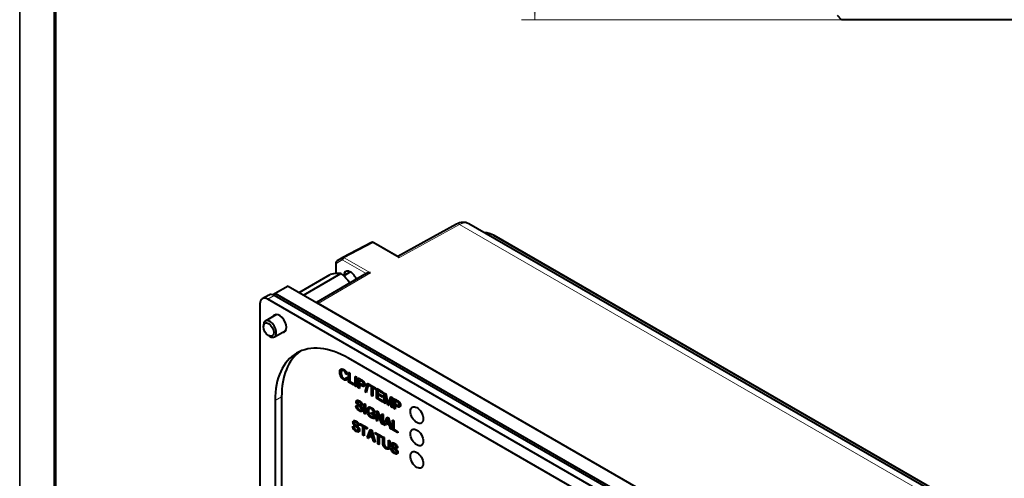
# Model space of a CAD drawing. Header units: millimetres. Extents: x 0 to 420, y -2 to 296.
# Tile 14 of 32: x 1 to 130, y 102 to 162. Entities that reach past the tile are written whole.
import ezdxf
from ezdxf.enums import TextEntityAlignment as Align

# ---------------------------------------------------------------- set-up
doc = ezdxf.new("R2010")
doc.units = ezdxf.units.MM
for name, color, linetype in [('Default', 7, 'Continuous'), ('GU000075.00.00', 7, 'Continuous'), ('ME001036.00.04', 7, 'Continuous'), ('ME001037.00.00', 7, 'Continuous'), ('ME001049.00.01', 7, 'Continuous'), ('Predefinito', 7, 'Continuous'), ('VI000092', 7, 'Continuous'), ('VI000104', 7, 'Continuous')]:
    doc.layers.add(name, color=color, linetype=linetype)
doc.styles.add('SEACAD_Solid_Edge_ISO', font='txt')
doc.styles.add('SEACAD_Solid_Edge_ISOI', font='seisoi.ttf')
doc.dimstyles.new('ISO', dxfattribs={"dimtxt": 3.5, "dimasz": 3.5, "dimexe": 1.75, "dimexo": 0, "dimgap": 0.875, "dimtad": 1, "dimtxsty": 'SEACAD_Solid_Edge_ISO', "dimblk1": '_SE_FILLED', "dimblk2": '_SE_FILLED', "dimsah": 1, "dimcen": 1.75, "dimadec": 1, "dimazin": 0, "dimtfac": 0.5, "dimtdec": 3, "dimtmove": 0, "dimatfit": 3, "dimfxl": 1, "dimarcsym": 0})

# ---------------------------------------------------------------- blocks, each defined once
blk = doc.blocks.new('SE')
at = {"layer": 'ME001036.00.04', "color": 7, "linetype": 'Continuous', "lineweight": 40}
for p, q in [((108.48, 162.15), (107.94, 162.68)), ((231.48, 162.15), (108.48, 162.15))]:
    blk.add_line(p, q, dxfattribs=at)
blk = doc.blocks.new('DMBLK14')
at = {"layer": 'Default', "linetype": 'Continuous', "lineweight": 18}
for points in [[(67.69, 236.65), (68.86, 236.65), (68.27, 240.15)], [(67.69, 165.65), (68.27, 162.15), (68.86, 165.65)]]:
    blk.add_hatch(color=7, dxfattribs=at).paths.add_polyline_path(points)
at = {"layer": 'Default', "color": 7, "linetype": 'Continuous', "lineweight": 18}
for p, q in [((231.48, 240.15), (66.52, 240.15)), ((68.27, 240.15), (68.27, 162.15)), ((231.48, 162.15), (66.52, 162.15))]:
    blk.add_line(p, q, dxfattribs=at)
at = {"layer": 'Default', "color": 7, "linetype": 'Continuous', "lineweight": 18, "style": 'SEACAD_Solid_Edge_ISOI'}
blk.add_text('78', height=3.5, rotation=90, dxfattribs=at).set_placement((63.9, 198.92), align=Align.TOP_LEFT)
blk = doc.blocks.new('_SE_FILLED')
at = {"color": 0}
blk.add_line((0, 0), (-1, 0), dxfattribs=at)
blk.add_solid([(0, 0), (-1, -0.1665), (-1, 0.1665), (0, 0)], dxfattribs=at)
blk = doc.blocks.new('SE2')
at = {"layer": 'GU000075.00.00', "color": 7, "linetype": 'Continuous', "lineweight": 40}
for p, q in [((33.39, 126.02), (32.54, 125.53)), ((103.06, 85.16), (33.26, 125.46)), ((103.91, 85.65), (34.11, 125.95)), ((32.24, 124.87), (32.24, 76.93)), ((92.49, 89.64), (43.84, 117.73)), ((35.06, 112.66), (35.06, 87.84)), ((34.22, 112.17), (34.22, 87.35))]:
    blk.add_line(p, q, dxfattribs=at)
at = {"layer": 'GU000075.00.00', "color": 7, "linetype": 'Continuous', "lineweight": 13}
for p, q in [((33.26, 125.46), (34.11, 125.95)), ((34.22, 112.17), (35.06, 112.66))]:
    blk.add_line(p, q, dxfattribs=at)
at = {"layer": 'GU000075.00.00', "color": 7, "linetype": 'Continuous', "lineweight": 40}
for centre, major_axis, start_param, end_param in [((33.26, 124.28), (0.72, -1.25), 2.356194, 3.926991), ((34.11, 124.77), (0.72, -1.25), 2.356194, 3.141593), ((34.79, 122.29), (-0.64, 1.11), 0, 0.355421), ((34.79, 122.29), (-0.64, 1.11), 2.786171, 6.283185), ((43.84, 106.62), (6.8, -11.78), 2.356194, 3.926991), ((44.69, 107.11), (6.8, -11.78), 3.203993, 3.926991)]:
    blk.add_ellipse(centre, major_axis=major_axis, ratio=0.57735, start_param=start_param, end_param=end_param, dxfattribs=at)
at = {"layer": 'ME001036.00.04', "color": 7, "linetype": 'Continuous', "lineweight": 40}
for p, q in [((35.92, 127.19), (34.22, 126.21)), ((35.92, 127.19), (105.5, 87.02)), ((34.22, 126.21), (33.92, 126.04)), ((103.8, 86.04), (34.22, 126.21))]:
    blk.add_line(p, q, dxfattribs=at)
for centre in [(52.8, 110.27), (52.8, 107.33), (52.8, 104.39)]:
    blk.add_ellipse(centre, major_axis=(0.6, -1.04), ratio=0.57735, dxfattribs=at)
at = {"layer": 'ME001037.00.00', "color": 7, "linetype": 'Continuous', "lineweight": 40}
for p, q in [((42.89, 116.29), (42.85, 116.27)), ((43.65, 115.61), (43.51, 115.65)), ((43.53, 115.21), (43.56, 115.22)), ((43.53, 115.21), (43.67, 115.08)), ((43.54, 114.88), (43.57, 114.9)), ((43.56, 115.22), (43.7, 115.1)), ((43.65, 115.61), (43.68, 115.63)), ((43.67, 115.08), (43.7, 115.1)), ((43.85, 115.84), (43.87, 115.86)), ((43.85, 114.58), (43.85, 115.84)), ((43.85, 115.84), (43.99, 115.76)), ((43.87, 115.86), (44.02, 115.78)), ((43.99, 115.76), (44.02, 115.78)), ((43.99, 115.76), (43.99, 114.65)), ((44.02, 115.78), (44.02, 114.66)), ((44.73, 115.34), (44.75, 115.35)), ((44.73, 114.07), (44.73, 115.34)), ((44.73, 115.34), (44.87, 115.25)), ((44.75, 115.35), (44.9, 115.27)), ((44.87, 115.25), (44.9, 115.27)), ((44.87, 115.25), (44.87, 113.99)), ((44.9, 115.27), (44.9, 114.01)), ((45.13, 115.11), (45.15, 115.12)), ((45.13, 113.84), (45.13, 115.11)), ((45.27, 114.87), (45.27, 114.42)), ((44.53, 114.19), (43.85, 114.58)), ((43.99, 114.65), (44.02, 114.66)), ((43.99, 114.65), (44.53, 114.33)), ((44.02, 114.66), (44.56, 114.35)), ((44.53, 114.33), (44.56, 114.35)), ((44.53, 114.33), (44.53, 114.19)), ((44.53, 114.19), (44.56, 114.2)), ((44.56, 114.35), (44.56, 114.2)), ((44.87, 113.99), (44.73, 114.07)), ((44.87, 113.99), (44.9, 114.01)), ((45.27, 113.76), (45.13, 113.84)), ((45.27, 114.42), (45.3, 114.44)), ((45.27, 114.27), (45.27, 113.76)), ((45.27, 113.76), (45.3, 113.78)), ((45.3, 114.86), (45.3, 114.44)), ((45.3, 114.29), (45.3, 113.78)), ((45.86, 114.03), (45.9, 114.05)), ((46.03, 113.3), (46.34, 114.42)), ((46.45, 114.36), (46.14, 113.24)), ((46.48, 114.38), (46.16, 113.25)), ((46.34, 114.42), (46.37, 114.44)), ((46.34, 114.42), (46.45, 114.36)), ((46.37, 114.44), (46.48, 114.38)), ((46.45, 114.36), (46.48, 114.38)), ((46.49, 114.32), (46.52, 114.34)), ((46.49, 114.17), (46.49, 114.32)), ((46.49, 114.32), (47.35, 113.82)), ((46.85, 113.96), (46.49, 114.17)), ((46.52, 114.34), (47.38, 113.84)), ((46.85, 112.85), (46.85, 113.96)), ((47.35, 113.67), (46.99, 113.88)), ((46.99, 113.88), (46.99, 112.76)), ((47.02, 113.86), (47.02, 112.78)), ((47.35, 113.82), (47.38, 113.84)), ((47.35, 113.82), (47.35, 113.67)), ((47.35, 113.67), (47.38, 113.69)), ((47.38, 113.84), (47.38, 113.69)), ((47.51, 113.73), (47.54, 113.75)), ((47.51, 112.47), (47.51, 113.73)), ((47.51, 113.73), (48.3, 113.27)), ((47.54, 113.75), (48.33, 113.29)), ((46.14, 113.24), (46.03, 113.3)), ((46.14, 113.24), (46.16, 113.25)), ((46.99, 112.76), (46.85, 112.85)), ((46.99, 112.76), (47.02, 112.78)), ((48.32, 112), (47.51, 112.47)), ((48.3, 113.13), (47.65, 113.5)), ((47.65, 113.5), (47.65, 113.11)), ((47.65, 113.11), (47.68, 113.13)), ((47.65, 113.11), (48.26, 112.76)), ((48.26, 112.61), (47.65, 112.96)), ((47.65, 112.96), (47.65, 112.53)), ((47.65, 112.53), (47.68, 112.55)), ((47.65, 112.53), (48.32, 112.14)), ((47.68, 113.48), (47.68, 113.13)), ((47.68, 113.13), (48.28, 112.78)), ((47.68, 112.95), (47.68, 112.55)), ((47.68, 112.55), (48.35, 112.16)), ((48.26, 112.76), (48.28, 112.78)), ((48.26, 112.76), (48.26, 112.61)), ((48.26, 112.61), (48.28, 112.63)), ((48.28, 112.78), (48.28, 112.63)), ((48.3, 113.27), (48.33, 113.29)), ((48.3, 113.27), (48.3, 113.13)), ((48.3, 113.13), (48.33, 113.14)), ((48.33, 113.29), (48.33, 113.14)), ((48.52, 113.15), (48.55, 113.16)), ((48.52, 111.88), (48.52, 113.15)), ((48.52, 113.15), (48.74, 113.02)), ((48.55, 113.16), (48.76, 113.04)), ((48.98, 111.62), (48.66, 112.88)), ((48.66, 112.88), (48.66, 111.8)), ((48.69, 112.77), (48.69, 111.82)), ((48.74, 113.02), (48.76, 113.04)), ((49.43, 112.42), (49.1, 111.55)), ((49.43, 112.36), (49.13, 111.56)), ((49.37, 112.65), (49.4, 112.67)), ((49.37, 112.65), (49.56, 112.54)), ((49.4, 112.67), (49.59, 112.56)), ((49.43, 111.36), (49.43, 112.42)), ((49.56, 112.54), (49.59, 112.56)), ((49.56, 112.54), (49.56, 111.28)), ((49.59, 112.56), (49.59, 111.3)), ((49.8, 112.41), (49.83, 112.42)), ((49.8, 111.14), (49.8, 112.41)), ((44.82, 111.5), (44.85, 111.52)), ((44.82, 111.5), (44.95, 111.44)), ((44.85, 111.52), (44.98, 111.45)), ((44.97, 112.21), (44.94, 112.19)), ((44.95, 111.44), (44.98, 111.45)), ((45.65, 111.52), (45.51, 111.59)), ((45.65, 111.52), (45.68, 111.54)), ((45.91, 111.73), (45.94, 111.74)), ((45.91, 110.46), (45.91, 111.73)), ((45.91, 111.73), (46.05, 111.64)), ((45.94, 111.74), (46.08, 111.66)), ((46.05, 111.64), (46.08, 111.66)), ((46.05, 111.64), (46.05, 110.38)), ((46.08, 111.66), (46.08, 110.4)), ((46.46, 111.3), (46.43, 111.28)), ((48.32, 112.14), (48.35, 112.16)), ((48.32, 112.14), (48.32, 112)), ((48.32, 112), (48.35, 112.01)), ((48.35, 112.16), (48.35, 112.01)), ((48.66, 111.8), (48.52, 111.88)), ((48.66, 111.8), (48.69, 111.82)), ((49.1, 111.55), (48.98, 111.62)), ((49.1, 111.55), (49.13, 111.56)), ((49.56, 111.28), (49.43, 111.36)), ((49.56, 111.28), (49.59, 111.3)), ((49.94, 111.06), (49.8, 111.14)), ((49.94, 112.18), (49.94, 111.72)), ((49.94, 111.72), (49.97, 111.74)), ((49.94, 111.57), (49.94, 111.06)), ((49.94, 111.06), (49.97, 111.08)), ((49.97, 112.16), (49.97, 111.74)), ((49.97, 111.59), (49.97, 111.08)), ((50.54, 111.33), (50.57, 111.35)), ((45.59, 110.75), (45.63, 110.77)), ((46.05, 110.38), (45.91, 110.46)), ((46.05, 110.38), (46.08, 110.4)), ((46.82, 110.58), (46.85, 110.6)), ((46.82, 110.43), (46.82, 110.58)), ((46.82, 110.58), (47.29, 110.31)), ((47.14, 110.25), (46.82, 110.43)), ((46.85, 110.6), (47.32, 110.33)), ((47.27, 110.59), (47.14, 110.62)), ((47.14, 110.01), (47.14, 110.25)), ((47.27, 110.59), (47.3, 110.6)), ((47.29, 110.31), (47.32, 110.33)), ((47.29, 110.31), (47.29, 109.84)), ((47.29, 109.84), (47.32, 109.86)), ((47.32, 110.33), (47.32, 109.86)), ((47.5, 110.81), (47.53, 110.83)), ((47.5, 109.55), (47.5, 110.81)), ((47.5, 110.81), (47.65, 110.72)), ((47.53, 110.83), (47.67, 110.74)), ((48.22, 109.13), (47.64, 110.46)), ((47.64, 110.46), (47.64, 109.47)), ((47.65, 110.72), (47.67, 110.74)), ((47.65, 110.72), (48.23, 109.4)), ((47.66, 110.39), (47.66, 109.48)), ((47.67, 110.74), (48.23, 109.48)), ((48.23, 110.39), (48.25, 110.41)), ((48.23, 109.4), (48.23, 110.39)), ((48.23, 110.39), (48.36, 110.31)), ((48.25, 110.41), (48.39, 110.33)), ((48.36, 110.31), (48.39, 110.33)), ((48.36, 110.31), (48.36, 109.05)), ((48.39, 110.33), (48.39, 109.06)), ((48.49, 108.97), (48.9, 110)), ((48.9, 110), (48.93, 110.01)), ((48.9, 110), (49.06, 109.91)), ((48.93, 110.01), (49.09, 109.92)), ((49.06, 109.91), (49.09, 109.92)), ((49.06, 109.91), (49.51, 108.38)), ((49.09, 109.92), (49.54, 108.4)), ((44.39, 108.82), (44.42, 108.83)), ((44.39, 108.82), (44.53, 108.75)), ((44.42, 108.83), (44.56, 108.77)), ((44.55, 109.52), (44.51, 109.5)), ((44.53, 108.75), (44.56, 108.77)), ((45.23, 108.84), (45.09, 108.91)), ((45.23, 108.84), (45.26, 108.85)), ((45.38, 109.11), (45.41, 109.12)), ((45.38, 108.96), (45.38, 109.11)), ((45.38, 109.11), (46.24, 108.61)), ((45.74, 108.75), (45.38, 108.96)), ((45.41, 109.12), (46.27, 108.62)), ((45.74, 107.63), (45.74, 108.75)), ((46.24, 108.46), (45.88, 108.67)), ((45.88, 108.67), (45.88, 107.55)), ((45.91, 108.65), (45.91, 107.57)), ((46.24, 108.61), (46.27, 108.62)), ((46.24, 108.61), (46.24, 108.46)), ((46.24, 108.46), (46.27, 108.48)), ((46.27, 108.62), (46.27, 108.48)), ((47.64, 109.47), (47.5, 109.55)), ((47.64, 109.47), (47.66, 109.48)), ((48.36, 109.05), (48.22, 109.13)), ((48.36, 109.05), (48.39, 109.06)), ((48.64, 108.89), (48.49, 108.97)), ((48.76, 109.2), (48.64, 108.89)), ((48.64, 108.89), (48.67, 108.9)), ((48.77, 109.19), (48.67, 108.9)), ((49.22, 108.94), (48.76, 109.2)), ((48.8, 109.31), (48.83, 109.33)), ((48.8, 109.31), (49.17, 109.1)), ((48.83, 109.33), (49.16, 109.14)), ((49.34, 108.48), (49.22, 108.94)), ((49.51, 108.38), (49.34, 108.48)), ((49.62, 109.58), (49.65, 109.6)), ((49.62, 108.32), (49.62, 109.58)), ((49.62, 109.58), (49.76, 109.5)), ((49.65, 109.6), (49.79, 109.52)), ((49.76, 109.5), (49.79, 109.52)), ((49.76, 109.5), (49.76, 108.39)), ((49.79, 109.52), (49.79, 108.4)), ((45.17, 108.07), (45.2, 108.09)), ((45.88, 107.55), (45.74, 107.63)), ((45.88, 107.55), (45.91, 107.57)), ((46.28, 107.32), (46.69, 108.35)), ((46.43, 107.24), (46.28, 107.32)), ((46.55, 107.55), (46.43, 107.24)), ((46.43, 107.24), (46.46, 107.25)), ((46.56, 107.54), (46.46, 107.25)), ((47.01, 107.28), (46.55, 107.55)), ((46.59, 107.66), (46.62, 107.68)), ((46.59, 107.66), (46.96, 107.45)), ((46.62, 107.68), (46.95, 107.49)), ((46.69, 108.35), (46.72, 108.36)), ((46.69, 108.35), (46.85, 108.25)), ((46.72, 108.36), (46.88, 108.27)), ((46.85, 108.25), (46.88, 108.27)), ((46.85, 108.25), (47.3, 106.73)), ((46.88, 108.27), (47.33, 106.75)), ((47.13, 106.83), (47.01, 107.28)), ((47.33, 107.98), (47.36, 107.99)), ((47.33, 107.83), (47.33, 107.98)), ((47.33, 107.98), (48.2, 107.48)), ((47.69, 107.62), (47.33, 107.83)), ((47.36, 107.99), (48.23, 107.5)), ((47.69, 106.51), (47.69, 107.62)), ((48.2, 107.33), (47.84, 107.54)), ((47.84, 107.54), (47.84, 106.42)), ((47.87, 107.52), (47.87, 106.44)), ((48.2, 107.48), (48.23, 107.5)), ((48.2, 107.48), (48.2, 107.33)), ((48.2, 107.33), (48.23, 107.35)), ((48.23, 107.5), (48.23, 107.35)), ((48.35, 107.39), (48.38, 107.41)), ((48.35, 107.39), (48.5, 107.31)), ((48.38, 107.41), (48.53, 107.32)), ((48.5, 107.31), (48.53, 107.32)), ((49.51, 108.38), (49.54, 108.4)), ((50.3, 107.93), (49.62, 108.32)), ((49.76, 108.39), (49.79, 108.4)), ((49.76, 108.39), (50.3, 108.07)), ((49.79, 108.4), (50.33, 108.09)), ((50.3, 108.07), (50.33, 108.09)), ((50.3, 108.07), (50.3, 107.93)), ((50.3, 107.93), (50.33, 107.94)), ((50.33, 108.09), (50.33, 107.94)), ((47.3, 106.73), (47.13, 106.83)), ((47.3, 106.73), (47.33, 106.75)), ((47.84, 106.42), (47.69, 106.51)), ((47.84, 106.42), (47.87, 106.44)), ((49.07, 106.98), (49.1, 106.99)), ((49.07, 106.98), (49.21, 106.89)), ((49.1, 106.99), (49.24, 106.91)), ((49.21, 106.89), (49.24, 106.91)), ((49.4, 105.92), (49.43, 105.94)), ((49.4, 105.92), (49.54, 105.86)), ((49.43, 105.94), (49.57, 105.88)), ((49.56, 106.63), (49.52, 106.61)), ((49.54, 105.86), (49.57, 105.88)), ((50.24, 105.94), (50.1, 106.01)), ((50.24, 105.94), (50.27, 105.96)), ((50.18, 105.18), (50.21, 105.2))]:
    blk.add_line(p, q, dxfattribs=at)
for centre, radius, start, end in [((-31.88, 92.39), 83.22, 13.4602, 14.3555), ((-31.85, 92.4), 83.22, 13.4876, 14.3555), ((73.68, 103.36), 26.03, 159.0852, 161.1804), ((46.43, 110.43), 2.62, 334.8138, 346.6854), ((46.46, 110.44), 2.62, 334.8138, 346.6854), ((76.06, 116.6), 27.92, 194.0408, 195.5794), ((44.13, 108.81), 2.71, 334.9407, 346.3835), ((44.16, 108.83), 2.71, 334.9407, 346.3835), ((68.58, 113.55), 22.46, 193.8539, 195.7663)]:
    blk.add_arc(centre, radius, start, end, dxfattribs=at)
for points, knots in [([(43.67, 115.08), (43.64, 114.96), (43.59, 114.89), (43.43, 114.84), (43.33, 114.86), (43.1, 114.99), (43.01, 115.07), (42.93, 115.17), (42.86, 115.27), (42.8, 115.38), (42.76, 115.51), (42.72, 115.64), (42.71, 115.76), (42.71, 116.01), (42.73, 116.11), (42.77, 116.19), (42.81, 116.26), (42.88, 116.3), (42.96, 116.3), (43.04, 116.31), (43.12, 116.28), (43.33, 116.16), (43.42, 116.08), (43.5, 115.97), (43.57, 115.86), (43.62, 115.74), (43.65, 115.61)], [0, 0, 0, 0, 0.104376, 0.104376, 0.208752, 0.208752, 0.317142, 0.317142, 0.317142, 0.409738, 0.409738, 0.409738, 0.508627, 0.508627, 0.616505, 0.616505, 0.616505, 0.708763, 0.708763, 0.708763, 0.799096, 0.799096, 0.902432, 0.902432, 0.902432, 1, 1, 1, 1]), ([(42.89, 116.29), (42.91, 116.31), (42.95, 116.32), (42.98, 116.32), (43.07, 116.32), (43.15, 116.3), (43.36, 116.18), (43.45, 116.09), (43.53, 115.99), (43.6, 115.88), (43.65, 115.76), (43.68, 115.63)], [0.6663525, 0.6663525, 0.6663525, 0.6663525, 0.7087632, 0.7087632, 0.7087632, 0.7990962, 0.7990962, 0.9024317, 0.9024317, 0.9024317, 1, 1, 1, 1]), ([(43.51, 115.65), (43.49, 115.76), (43.45, 115.85), (43.4, 115.92), (43.35, 115.99), (43.29, 116.04), (43.13, 116.13), (43.06, 116.15), (43.01, 116.14), (42.95, 116.12), (42.91, 116.08), (42.89, 116.02), (42.87, 115.95), (42.85, 115.88), (42.85, 115.69), (42.87, 115.59), (42.89, 115.49), (42.92, 115.39), (42.96, 115.31), (43.02, 115.24), (43.08, 115.17), (43.14, 115.11), (43.29, 115.02), (43.36, 115.01), (43.47, 115.05), (43.51, 115.11), (43.53, 115.21)], [0, 0, 0, 0, 0.096945, 0.096945, 0.096945, 0.187413, 0.187413, 0.290421, 0.290421, 0.290421, 0.385578, 0.385578, 0.385578, 0.479008, 0.479008, 0.599806, 0.599806, 0.599806, 0.694434, 0.694434, 0.694434, 0.783273, 0.783273, 0.891636, 0.891636, 1, 1, 1, 1]), ([(42.97, 116.12), (42.95, 116.1), (42.93, 116.07), (42.92, 116.03), (42.89, 115.97), (42.88, 115.9), (42.88, 115.7), (42.9, 115.6), (42.92, 115.51), (42.95, 115.41), (42.99, 115.33), (43.05, 115.25), (43.11, 115.18), (43.17, 115.13), (43.32, 115.04), (43.39, 115.03), (43.45, 115.05), (43.45, 115.05), (43.46, 115.06)], [0.3301729, 0.3301729, 0.3301729, 0.3301729, 0.3855782, 0.3855782, 0.3855782, 0.4790078, 0.4790078, 0.5998055, 0.5998055, 0.5998055, 0.6944339, 0.6944339, 0.6944339, 0.7832726, 0.7832726, 0.8916363, 0.8916363, 0.9017025, 0.9017025, 0.9017025, 0.9017025]), ([(45.13, 115.11), (45.26, 115.03), (45.4, 114.95), (45.54, 114.87), (45.61, 114.83), (45.67, 114.79), (45.71, 114.76), (45.76, 114.72), (45.8, 114.67), (45.84, 114.62), (45.88, 114.57), (45.91, 114.52), (45.93, 114.45), (45.95, 114.38), (45.96, 114.32), (45.96, 114.15), (45.93, 114.08), (45.87, 114.04), (45.81, 114), (45.71, 114.02), (45.55, 114.11), (45.46, 114.16), (45.36, 114.22), (45.27, 114.27)], [0, 0, 0, 0, 0.216671, 0.216671, 0.216671, 0.304591, 0.304591, 0.304591, 0.381079, 0.381079, 0.381079, 0.454164, 0.454164, 0.454164, 0.534316, 0.534316, 0.671108, 0.671108, 0.671108, 0.852286, 0.852286, 0.852286, 1, 1, 1, 1]), ([(45.15, 115.12), (45.29, 115.04), (45.43, 114.96), (45.57, 114.88), (45.64, 114.84), (45.69, 114.81), (45.73, 114.78), (45.79, 114.73), (45.83, 114.69), (45.87, 114.64), (45.9, 114.59), (45.93, 114.53), (45.96, 114.47), (45.98, 114.4), (45.99, 114.34), (45.99, 114.17), (45.96, 114.09), (45.9, 114.05), (45.9, 114.05), (45.9, 114.05), (45.9, 114.05)], [0, 0, 0, 0, 0.2166714, 0.2166714, 0.2166714, 0.3045912, 0.3045912, 0.3045912, 0.3810789, 0.3810789, 0.3810789, 0.454164, 0.454164, 0.454164, 0.5343157, 0.5343157, 0.671108, 0.671108, 0.671108, 0.6752058, 0.6752058, 0.6752058, 0.6752058]), ([(45.27, 114.42), (45.36, 114.37), (45.46, 114.31), (45.55, 114.26), (45.65, 114.2), (45.71, 114.18), (45.79, 114.22), (45.81, 114.27), (45.81, 114.39), (45.8, 114.44), (45.75, 114.55), (45.72, 114.59), (45.69, 114.62), (45.66, 114.65), (45.62, 114.67), (45.55, 114.71), (45.46, 114.77), (45.36, 114.82), (45.27, 114.87)], [0, 0, 0, 0, 0.215356, 0.215356, 0.215356, 0.351088, 0.351088, 0.48682, 0.48682, 0.585109, 0.585109, 0.683398, 0.683398, 0.683398, 0.786821, 0.786821, 0.786821, 1, 1, 1, 1]), ([(45.3, 114.44), (45.39, 114.38), (45.49, 114.33), (45.58, 114.27), (45.68, 114.22), (45.74, 114.2), (45.78, 114.22), (45.79, 114.22), (45.79, 114.22)], [0, 0, 0, 0, 0.2153556, 0.2153556, 0.2153556, 0.351088, 0.351088, 0.3605949, 0.3605949, 0.3605949, 0.3605949]), ([(49.8, 112.41), (49.94, 112.33), (50.07, 112.25), (50.21, 112.17), (50.28, 112.13), (50.34, 112.09), (50.38, 112.06), (50.43, 112.02), (50.48, 111.97), (50.51, 111.92), (50.55, 111.87), (50.58, 111.82), (50.6, 111.75), (50.62, 111.69), (50.63, 111.62), (50.63, 111.45), (50.6, 111.38), (50.54, 111.34), (50.48, 111.3), (50.38, 111.32), (50.22, 111.41), (50.13, 111.47), (50.04, 111.52), (49.94, 111.57)], [0, 0, 0, 0, 0.216758, 0.216758, 0.216758, 0.304715, 0.304715, 0.304715, 0.381242, 0.381242, 0.381242, 0.454329, 0.454329, 0.454329, 0.534512, 0.534512, 0.671359, 0.671359, 0.671359, 0.852609, 0.852609, 0.852609, 1, 1, 1, 1]), ([(49.83, 112.42), (49.96, 112.35), (50.1, 112.27), (50.24, 112.19), (50.31, 112.14), (50.37, 112.11), (50.41, 112.08), (50.46, 112.04), (50.5, 111.99), (50.54, 111.94), (50.58, 111.89), (50.61, 111.83), (50.63, 111.77), (50.65, 111.7), (50.66, 111.64), (50.66, 111.47), (50.63, 111.4), (50.57, 111.36), (50.57, 111.35), (50.57, 111.35), (50.57, 111.35)], [0, 0, 0, 0, 0.2167581, 0.2167581, 0.2167581, 0.3047146, 0.3047146, 0.3047146, 0.3812418, 0.3812418, 0.3812418, 0.4543287, 0.4543287, 0.4543287, 0.5345124, 0.5345124, 0.6713594, 0.6713594, 0.6713594, 0.6754603, 0.6754603, 0.6754603, 0.6754603]), ([(45.51, 111.59), (45.51, 111.67), (45.48, 111.74), (45.4, 111.88), (45.33, 111.93), (45.16, 112.03), (45.1, 112.05), (45.02, 112.02), (45, 111.99), (45, 111.89), (45.01, 111.85), (45.04, 111.8), (45.07, 111.75), (45.14, 111.68), (45.26, 111.58), (45.38, 111.49), (45.46, 111.41), (45.5, 111.36), (45.56, 111.29), (45.61, 111.22), (45.64, 111.15), (45.67, 111.08), (45.69, 111.02), (45.69, 110.88), (45.67, 110.83), (45.64, 110.79), (45.6, 110.75), (45.56, 110.73), (45.49, 110.73), (45.43, 110.73), (45.36, 110.76), (45.18, 110.86), (45.1, 110.92), (45.03, 111), (44.97, 111.07), (44.92, 111.15), (44.88, 111.24), (44.84, 111.33), (44.82, 111.41), (44.82, 111.5)], [0, 0, 0, 0, 0.056769, 0.056769, 0.113538, 0.113538, 0.172775, 0.172775, 0.232012, 0.232012, 0.283606, 0.283606, 0.283606, 0.363622, 0.363622, 0.363622, 0.450452, 0.450452, 0.450452, 0.513278, 0.513278, 0.513278, 0.571829, 0.571829, 0.629657, 0.629657, 0.629657, 0.695036, 0.695036, 0.695036, 0.766653, 0.766653, 0.85701, 0.85701, 0.85701, 0.928247, 0.928247, 0.928247, 1, 1, 1, 1]), ([(44.95, 111.44), (44.96, 111.37), (44.98, 111.31), (45, 111.25), (45.02, 111.2), (45.06, 111.14), (45.16, 111.04), (45.21, 110.99), (45.33, 110.92), (45.38, 110.9), (45.42, 110.9), (45.46, 110.89), (45.5, 110.9), (45.52, 110.92), (45.54, 110.95), (45.55, 110.98), (45.55, 111.05), (45.54, 111.09), (45.52, 111.14), (45.5, 111.18), (45.46, 111.22), (45.42, 111.27), (45.39, 111.3), (45.32, 111.35), (45.22, 111.44), (45.12, 111.53), (45.05, 111.59), (45.01, 111.64), (44.96, 111.7), (44.92, 111.76), (44.9, 111.83), (44.87, 111.89), (44.86, 111.95), (44.86, 112.07), (44.87, 112.12), (44.91, 112.16), (44.94, 112.2), (44.98, 112.21), (45.04, 112.2), (45.1, 112.2), (45.17, 112.18), (45.32, 112.09), (45.39, 112.03), (45.52, 111.9), (45.57, 111.83), (45.6, 111.75), (45.63, 111.67), (45.65, 111.59), (45.65, 111.52)], [0, 0, 0, 0, 0.049729, 0.049729, 0.049729, 0.104909, 0.104909, 0.160088, 0.160088, 0.209425, 0.209425, 0.209425, 0.249942, 0.249942, 0.249942, 0.283575, 0.283575, 0.317939, 0.317939, 0.317939, 0.358887, 0.358887, 0.358887, 0.428485, 0.428485, 0.428485, 0.505039, 0.505039, 0.505039, 0.559065, 0.559065, 0.559065, 0.609561, 0.609561, 0.66518, 0.66518, 0.66518, 0.726602, 0.726602, 0.726602, 0.792414, 0.792414, 0.864743, 0.864743, 0.937072, 0.937072, 0.937072, 1, 1, 1, 1]), ([(44.97, 112.2), (44.99, 112.22), (45.03, 112.23), (45.07, 112.22), (45.13, 112.21), (45.2, 112.19), (45.35, 112.1), (45.42, 112.05), (45.55, 111.91), (45.59, 111.84), (45.63, 111.77), (45.66, 111.69), (45.68, 111.61), (45.68, 111.54)], [0.6841132, 0.6841132, 0.6841132, 0.6841132, 0.7266017, 0.7266017, 0.7266017, 0.7924143, 0.7924143, 0.8647429, 0.8647429, 0.9370715, 0.9370715, 0.9370715, 1, 1, 1, 1]), ([(44.98, 111.45), (44.99, 111.38), (45, 111.32), (45.03, 111.27), (45.05, 111.21), (45.09, 111.16), (45.19, 111.05), (45.24, 111.01), (45.36, 110.94), (45.41, 110.92), (45.45, 110.92), (45.47, 110.91), (45.49, 110.91), (45.5, 110.92)], [0, 0, 0, 0, 0.0497292, 0.0497292, 0.0497292, 0.1049087, 0.1049087, 0.1600882, 0.1600882, 0.2094252, 0.2094252, 0.2094252, 0.2286001, 0.2286001, 0.2286001, 0.2286001]), ([(45.09, 112.05), (45.09, 112.05), (45.09, 112.05), (45.05, 112.04), (45.03, 112), (45.03, 111.91), (45.04, 111.86), (45.07, 111.82), (45.1, 111.77), (45.17, 111.7), (45.29, 111.6), (45.4, 111.5), (45.48, 111.43), (45.53, 111.38), (45.59, 111.31), (45.64, 111.24), (45.67, 111.17), (45.7, 111.1), (45.71, 111.03), (45.71, 110.9), (45.7, 110.84), (45.67, 110.8), (45.65, 110.79), (45.64, 110.78), (45.62, 110.77)], [0.1693502, 0.1693502, 0.1693502, 0.1693502, 0.1727749, 0.1727749, 0.232012, 0.232012, 0.2836057, 0.2836057, 0.2836057, 0.3636215, 0.3636215, 0.3636215, 0.4504523, 0.4504523, 0.4504523, 0.5132779, 0.5132779, 0.5132779, 0.5718287, 0.5718287, 0.6296566, 0.6296566, 0.6296566, 0.652676, 0.652676, 0.652676, 0.652676]), ([(47.29, 109.84), (47.22, 109.82), (47.14, 109.81), (46.99, 109.83), (46.91, 109.86), (46.73, 109.97), (46.63, 110.05), (46.45, 110.26), (46.39, 110.38), (46.3, 110.63), (46.27, 110.75), (46.27, 111), (46.3, 111.1), (46.34, 111.18), (46.39, 111.26), (46.45, 111.31), (46.53, 111.31), (46.62, 111.31), (46.71, 111.28), (46.9, 111.18), (46.97, 111.12), (47.04, 111.05), (47.1, 110.99), (47.15, 110.92), (47.22, 110.77), (47.25, 110.68), (47.27, 110.59)], [0, 0, 0, 0, 0.080249, 0.080249, 0.160499, 0.160499, 0.267741, 0.267741, 0.374984, 0.374984, 0.482226, 0.482226, 0.587295, 0.587295, 0.587295, 0.686455, 0.686455, 0.686455, 0.790991, 0.790991, 0.866258, 0.866258, 0.866258, 0.933129, 0.933129, 1, 1, 1, 1]), ([(47.14, 110.62), (47.12, 110.7), (47.1, 110.76), (47.08, 110.81), (47.05, 110.86), (47.02, 110.91), (46.97, 110.96), (46.93, 111.01), (46.88, 111.05), (46.82, 111.08), (46.76, 111.12), (46.7, 111.14), (46.65, 111.14), (46.6, 111.15), (46.56, 111.14), (46.5, 111.1), (46.48, 111.07), (46.47, 111.03), (46.44, 110.97), (46.42, 110.89), (46.42, 110.69), (46.44, 110.58), (46.47, 110.49), (46.51, 110.39), (46.56, 110.31), (46.62, 110.24), (46.68, 110.16), (46.75, 110.1), (46.89, 110.03), (46.95, 110), (47.01, 110), (47.07, 109.99), (47.11, 109.99), (47.14, 110.01)], [0, 0, 0, 0, 0.068479, 0.068479, 0.068479, 0.130193, 0.130193, 0.130193, 0.202984, 0.202984, 0.202984, 0.285412, 0.285412, 0.285412, 0.349286, 0.349286, 0.413159, 0.413159, 0.413159, 0.513415, 0.513415, 0.638735, 0.638735, 0.638735, 0.738007, 0.738007, 0.738007, 0.83826, 0.83826, 0.926237, 0.926237, 0.926237, 1, 1, 1, 1]), ([(46.55, 111.12), (46.53, 111.1), (46.51, 111.08), (46.49, 111.05), (46.46, 110.99), (46.45, 110.91), (46.45, 110.7), (46.47, 110.6), (46.5, 110.51), (46.54, 110.41), (46.58, 110.32), (46.65, 110.25), (46.71, 110.18), (46.78, 110.12), (46.92, 110.04), (46.98, 110.02), (47.04, 110.01), (47.1, 110.01), (47.14, 110.01), (47.17, 110.03)], [0.3578878, 0.3578878, 0.3578878, 0.3578878, 0.4131589, 0.4131589, 0.4131589, 0.5134148, 0.5134148, 0.6387347, 0.6387347, 0.6387347, 0.7380075, 0.7380075, 0.7380075, 0.8382604, 0.8382604, 0.9262374, 0.9262374, 0.9262374, 1, 1, 1, 1]), ([(46.46, 111.3), (46.49, 111.32), (46.52, 111.32), (46.56, 111.33), (46.65, 111.33), (46.74, 111.3), (46.93, 111.19), (47, 111.13), (47.07, 111.07), (47.13, 111), (47.18, 110.93), (47.25, 110.78), (47.28, 110.7), (47.3, 110.6)], [0.6422867, 0.6422867, 0.6422867, 0.6422867, 0.6864545, 0.6864545, 0.6864545, 0.7909913, 0.7909913, 0.8662578, 0.8662578, 0.8662578, 0.9331289, 0.9331289, 1, 1, 1, 1]), ([(49.94, 111.72), (50.04, 111.67), (50.13, 111.61), (50.22, 111.56), (50.32, 111.51), (50.39, 111.49), (50.46, 111.52), (50.48, 111.57), (50.48, 111.69), (50.47, 111.75), (50.45, 111.8), (50.43, 111.85), (50.4, 111.89), (50.36, 111.93), (50.33, 111.95), (50.29, 111.98), (50.22, 112.02), (50.13, 112.07), (50.04, 112.12), (49.94, 112.18)], [0, 0, 0, 0, 0.215043, 0.215043, 0.215043, 0.354917, 0.354917, 0.494791, 0.494791, 0.596079, 0.596079, 0.596079, 0.683597, 0.683597, 0.683597, 0.786582, 0.786582, 0.786582, 1, 1, 1, 1]), ([(49.97, 111.74), (50.06, 111.68), (50.16, 111.63), (50.25, 111.58), (50.33, 111.53), (50.4, 111.51), (50.44, 111.52)], [0, 0, 0, 0, 0.2150431, 0.2150431, 0.2150431, 0.3356986, 0.3356986, 0.3356986, 0.3356986]), ([(45.09, 108.91), (45.08, 108.99), (45.06, 109.06), (44.97, 109.19), (44.91, 109.25), (44.74, 109.35), (44.67, 109.37), (44.59, 109.34), (44.57, 109.31), (44.57, 109.21), (44.59, 109.16), (44.62, 109.12), (44.64, 109.07), (44.72, 109), (44.83, 108.9), (44.95, 108.8), (45.03, 108.73), (45.08, 108.68), (45.14, 108.61), (45.19, 108.54), (45.22, 108.47), (45.25, 108.4), (45.26, 108.33), (45.26, 108.2), (45.25, 108.15), (45.21, 108.11), (45.18, 108.07), (45.13, 108.05), (45.07, 108.05), (45.01, 108.05), (44.94, 108.08), (44.76, 108.18), (44.68, 108.24), (44.61, 108.32), (44.54, 108.39), (44.49, 108.47), (44.45, 108.56), (44.42, 108.64), (44.4, 108.73), (44.39, 108.82)], [0, 0, 0, 0, 0.056783, 0.056783, 0.113566, 0.113566, 0.172817, 0.172817, 0.232069, 0.232069, 0.283675, 0.283675, 0.283675, 0.363679, 0.363679, 0.363679, 0.450523, 0.450523, 0.450523, 0.513358, 0.513358, 0.513358, 0.571609, 0.571609, 0.629859, 0.629859, 0.629859, 0.695024, 0.695024, 0.695024, 0.766694, 0.766694, 0.857118, 0.857118, 0.857118, 0.928179, 0.928179, 0.928179, 1, 1, 1, 1]), ([(44.53, 108.75), (44.54, 108.69), (44.55, 108.63), (44.57, 108.57), (44.6, 108.52), (44.64, 108.46), (44.68, 108.41), (44.73, 108.36), (44.79, 108.31), (44.91, 108.24), (44.96, 108.22), (45, 108.22), (45.04, 108.21), (45.07, 108.22), (45.09, 108.24), (45.11, 108.26), (45.12, 108.29), (45.12, 108.37), (45.11, 108.41), (45.09, 108.45), (45.07, 108.49), (45.04, 108.54), (44.99, 108.58), (44.96, 108.62), (44.9, 108.67), (44.8, 108.76), (44.7, 108.84), (44.63, 108.91), (44.59, 108.96), (44.54, 109.02), (44.5, 109.08), (44.47, 109.14), (44.45, 109.2), (44.43, 109.27), (44.43, 109.39), (44.45, 109.44), (44.48, 109.48), (44.51, 109.51), (44.56, 109.53), (44.62, 109.52), (44.68, 109.52), (44.75, 109.49), (44.9, 109.4), (44.97, 109.35), (45.09, 109.22), (45.14, 109.14), (45.17, 109.07), (45.21, 108.99), (45.23, 108.91), (45.23, 108.84)], [0, 0, 0, 0, 0.049955, 0.049955, 0.049955, 0.098669, 0.098669, 0.098669, 0.157191, 0.157191, 0.209516, 0.209516, 0.209516, 0.250034, 0.250034, 0.250034, 0.283551, 0.283551, 0.317797, 0.317797, 0.317797, 0.358891, 0.358891, 0.358891, 0.428491, 0.428491, 0.428491, 0.505046, 0.505046, 0.505046, 0.559073, 0.559073, 0.559073, 0.609567, 0.609567, 0.665183, 0.665183, 0.665183, 0.726606, 0.726606, 0.726606, 0.792419, 0.792419, 0.864749, 0.864749, 0.937079, 0.937079, 0.937079, 1, 1, 1, 1]), ([(44.54, 109.52), (44.57, 109.54), (44.61, 109.54), (44.65, 109.54), (44.71, 109.53), (44.77, 109.51), (44.93, 109.42), (45, 109.36), (45.12, 109.23), (45.17, 109.16), (45.2, 109.08), (45.24, 109), (45.25, 108.93), (45.26, 108.85)], [0.6841164, 0.6841164, 0.6841164, 0.6841164, 0.7266057, 0.7266057, 0.7266057, 0.7924193, 0.7924193, 0.8647491, 0.8647491, 0.9370789, 0.9370789, 0.9370789, 1, 1, 1, 1]), ([(44.56, 108.77), (44.56, 108.7), (44.58, 108.64), (44.6, 108.59), (44.63, 108.53), (44.66, 108.48), (44.71, 108.42), (44.76, 108.37), (44.82, 108.33), (44.94, 108.26), (44.98, 108.24), (45.03, 108.23), (45.06, 108.23), (45.09, 108.23), (45.11, 108.25)], [0, 0, 0, 0, 0.0499552, 0.0499552, 0.0499552, 0.0986687, 0.0986687, 0.0986687, 0.1571906, 0.1571906, 0.2095161, 0.2095161, 0.2095161, 0.2413387, 0.2413387, 0.2413387, 0.2413387]), ([(44.67, 109.37), (44.67, 109.37), (44.66, 109.37), (44.62, 109.36), (44.6, 109.32), (44.6, 109.23), (44.62, 109.18), (44.64, 109.13), (44.67, 109.09), (44.74, 109.02), (44.86, 108.92), (44.98, 108.82), (45.06, 108.75), (45.1, 108.7), (45.17, 108.63), (45.21, 108.56), (45.24, 108.49), (45.27, 108.42), (45.29, 108.35), (45.29, 108.22), (45.27, 108.16), (45.24, 108.12), (45.23, 108.11), (45.21, 108.1), (45.2, 108.09)], [0.1693921, 0.1693921, 0.1693921, 0.1693921, 0.1728173, 0.1728173, 0.2320689, 0.2320689, 0.2836752, 0.2836752, 0.2836752, 0.3636788, 0.3636788, 0.3636788, 0.4505229, 0.4505229, 0.4505229, 0.5133581, 0.5133581, 0.5133581, 0.5716087, 0.5716087, 0.6298593, 0.6298593, 0.6298593, 0.6532612, 0.6532612, 0.6532612, 0.6532612]), ([(49.21, 106.89), (49.21, 106.65), (49.21, 106.41), (49.21, 106.16), (49.21, 106.04), (49.2, 105.94), (49.18, 105.88), (49.15, 105.82), (49.11, 105.79), (49.04, 105.78), (48.98, 105.77), (48.89, 105.79), (48.68, 105.91), (48.6, 105.98), (48.47, 106.14), (48.42, 106.22), (48.37, 106.41), (48.35, 106.52), (48.35, 106.66), (48.35, 106.9), (48.35, 107.15), (48.35, 107.39)], [0, 0, 0, 0, 0.229369, 0.229369, 0.229369, 0.325952, 0.325952, 0.325952, 0.402495, 0.402495, 0.402495, 0.496975, 0.496975, 0.588198, 0.588198, 0.67942, 0.67942, 0.770643, 0.770643, 0.770643, 1, 1, 1, 1]), ([(48.5, 107.31), (48.5, 107.06), (48.5, 106.82), (48.5, 106.58), (48.5, 106.47), (48.51, 106.38), (48.52, 106.32), (48.54, 106.26), (48.57, 106.2), (48.61, 106.15), (48.66, 106.09), (48.71, 106.05), (48.88, 105.95), (48.96, 105.94), (49, 105.97), (49.05, 106), (49.07, 106.09), (49.07, 106.25), (49.07, 106.49), (49.07, 106.73), (49.07, 106.98)], [0, 0, 0, 0, 0.272165, 0.272165, 0.272165, 0.364145, 0.364145, 0.364145, 0.425063, 0.425063, 0.425063, 0.490074, 0.490074, 0.60174, 0.60174, 0.60174, 0.727863, 0.727863, 0.727863, 1, 1, 1, 1]), ([(48.53, 107.32), (48.53, 107.08), (48.53, 106.84), (48.53, 106.59), (48.53, 106.48), (48.53, 106.4), (48.55, 106.34), (48.57, 106.27), (48.6, 106.22), (48.64, 106.16), (48.69, 106.11), (48.74, 106.07), (48.9, 105.97), (48.98, 105.95), (49.02, 105.98)], [0, 0, 0, 0, 0.272165, 0.272165, 0.272165, 0.3641449, 0.3641449, 0.3641449, 0.4250631, 0.4250631, 0.4250631, 0.4900741, 0.4900741, 0.59832, 0.59832, 0.59832, 0.59832]), ([(49.24, 106.91), (49.24, 106.67), (49.24, 106.42), (49.24, 106.18), (49.24, 106.05), (49.23, 105.96), (49.2, 105.9), (49.18, 105.85), (49.15, 105.82), (49.11, 105.8)], [0, 0, 0, 0, 0.2293693, 0.2293693, 0.2293693, 0.3259523, 0.3259523, 0.3259523, 0.3846558, 0.3846558, 0.3846558, 0.3846558]), ([(50.1, 106.01), (50.09, 106.1), (50.07, 106.17), (50.03, 106.24), (49.98, 106.3), (49.92, 106.36), (49.75, 106.46), (49.68, 106.47), (49.64, 106.46), (49.6, 106.45), (49.58, 106.41), (49.58, 106.32), (49.6, 106.27), (49.63, 106.22), (49.66, 106.18), (49.73, 106.11), (49.84, 106.01), (49.96, 105.91), (50.04, 105.84), (50.09, 105.79), (50.15, 105.72), (50.2, 105.65), (50.26, 105.51), (50.27, 105.44), (50.27, 105.31), (50.26, 105.25), (50.22, 105.21), (50.19, 105.17), (50.14, 105.15), (50.08, 105.16), (50.02, 105.16), (49.95, 105.18), (49.77, 105.29), (49.69, 105.35), (49.62, 105.42), (49.56, 105.49), (49.5, 105.57), (49.47, 105.66), (49.43, 105.75), (49.41, 105.84), (49.4, 105.92)], [0, 0, 0, 0, 0.061136, 0.061136, 0.061136, 0.129075, 0.129075, 0.199376, 0.199376, 0.199376, 0.244334, 0.244334, 0.283491, 0.283491, 0.283491, 0.363751, 0.363751, 0.363751, 0.450588, 0.450588, 0.450588, 0.510365, 0.510365, 0.570142, 0.570142, 0.629918, 0.629918, 0.629918, 0.69529, 0.69529, 0.69529, 0.766546, 0.766546, 0.857116, 0.857116, 0.857116, 0.92818, 0.92818, 0.92818, 1, 1, 1, 1]), ([(49.54, 105.86), (49.55, 105.79), (49.56, 105.73), (49.59, 105.68), (49.61, 105.62), (49.65, 105.57), (49.7, 105.52), (49.75, 105.46), (49.8, 105.42), (49.92, 105.35), (49.97, 105.33), (50.01, 105.33), (50.05, 105.32), (50.08, 105.33), (50.1, 105.35), (50.12, 105.37), (50.13, 105.4), (50.13, 105.48), (50.12, 105.52), (50.08, 105.6), (50.05, 105.65), (50, 105.69), (49.98, 105.72), (49.91, 105.78), (49.81, 105.87), (49.71, 105.95), (49.64, 106.02), (49.6, 106.07), (49.55, 106.13), (49.51, 106.19), (49.48, 106.25), (49.46, 106.31), (49.45, 106.37), (49.45, 106.49), (49.46, 106.55), (49.52, 106.62), (49.57, 106.64), (49.69, 106.62), (49.76, 106.6), (49.91, 106.51), (49.98, 106.45), (50.04, 106.39), (50.11, 106.32), (50.15, 106.25), (50.19, 106.17), (50.22, 106.1), (50.24, 106.02), (50.24, 105.94)], [0, 0, 0, 0, 0.049959, 0.049959, 0.049959, 0.09867, 0.09867, 0.09867, 0.157066, 0.157066, 0.209278, 0.209278, 0.209278, 0.25, 0.25, 0.25, 0.285845, 0.285845, 0.322469, 0.322469, 0.359093, 0.359093, 0.359093, 0.428453, 0.428453, 0.428453, 0.505014, 0.505014, 0.505014, 0.559048, 0.559048, 0.559048, 0.615984, 0.615984, 0.678696, 0.678696, 0.741408, 0.741408, 0.80412, 0.80412, 0.873041, 0.873041, 0.873041, 0.937075, 0.937075, 0.937075, 1, 1, 1, 1]), ([(49.55, 106.63), (49.58, 106.64), (49.62, 106.65), (49.72, 106.64), (49.78, 106.62), (49.94, 106.53), (50.01, 106.47), (50.07, 106.4), (50.13, 106.34), (50.18, 106.27), (50.21, 106.19), (50.25, 106.11), (50.27, 106.04), (50.27, 105.96)], [0.6983076, 0.6983076, 0.6983076, 0.6983076, 0.741408, 0.741408, 0.8041199, 0.8041199, 0.8730409, 0.8730409, 0.8730409, 0.9370746, 0.9370746, 0.9370746, 1, 1, 1, 1]), ([(49.57, 105.88), (49.58, 105.81), (49.59, 105.75), (49.61, 105.69), (49.64, 105.64), (49.67, 105.58), (49.72, 105.53), (49.77, 105.48), (49.83, 105.43), (49.95, 105.37), (50, 105.35), (50.04, 105.34), (50.07, 105.34), (50.1, 105.34), (50.12, 105.35)], [0, 0, 0, 0, 0.0499586, 0.0499586, 0.0499586, 0.09867, 0.09867, 0.09867, 0.1570656, 0.1570656, 0.2092782, 0.2092782, 0.2092782, 0.2415453, 0.2415453, 0.2415453, 0.2415453]), ([(49.66, 106.47), (49.63, 106.45), (49.61, 106.42), (49.61, 106.33), (49.63, 106.29), (49.66, 106.24), (49.68, 106.2), (49.76, 106.12), (49.87, 106.03), (49.99, 105.93), (50.07, 105.85), (50.11, 105.81), (50.18, 105.73), (50.23, 105.66), (50.29, 105.53), (50.3, 105.46), (50.3, 105.32), (50.29, 105.27), (50.25, 105.23), (50.24, 105.21), (50.23, 105.2), (50.21, 105.19)], [0.2060767, 0.2060767, 0.2060767, 0.2060767, 0.2443341, 0.2443341, 0.2834908, 0.2834908, 0.2834908, 0.3637507, 0.3637507, 0.3637507, 0.4505883, 0.4505883, 0.4505883, 0.5103649, 0.5103649, 0.5701416, 0.5701416, 0.6299182, 0.6299182, 0.6299182, 0.6532709, 0.6532709, 0.6532709, 0.6532709])]:
    blk.add_open_spline(points, degree=3, knots=knots, dxfattribs=at)
blk.add_open_spline([(43.7, 115.1), (43.67, 115), (43.63, 114.93), (43.57, 114.9)], degree=3, dxfattribs=at)
at = {"layer": 'ME001049.00.01', "color": 7, "linetype": 'Continuous', "lineweight": 40}
for p, q in [((58.02, 135.31), (50.29, 131.08)), ((120.97, 99.94), (59.61, 135.37)), ((120.82, 100.39), (62.92, 133.82)), ((46.85, 132.9), (43.09, 130.93)), ((50.35, 131.05), (47.16, 132.89)), ((43.08, 130.93), (42.35, 130.51)), ((42.2, 130.23), (42.2, 128.84)), ((46.15, 128.86), (39.65, 125.04)), ((101.53, 89.31), (39.88, 124.9))]:
    blk.add_line(p, q, dxfattribs=at)
at = {"layer": 'ME001049.00.01', "color": 7, "linetype": 'Continuous', "lineweight": 13}
for p, q in [((58.41, 135.27), (50.45, 130.91)), ((119.8, 99.82), (58.41, 135.27)), ((120.7, 100.38), (62.81, 133.81)), ((47.04, 132.88), (43.28, 130.91)), ((50.45, 130.91), (47.04, 132.88)), ((43.03, 130.62), (42.3, 130.2)), ((46.15, 128.86), (43.11, 130.61)), ((43.28, 130.91), (46.72, 128.92)), ((42.27, 130.13), (42.27, 128.85)), ((46.72, 128.92), (39.88, 124.9))]:
    blk.add_line(p, q, dxfattribs=at)
at = {"layer": 'ME001049.00.01', "color": 7, "linetype": 'Continuous', "lineweight": 40}
for centre, radius, start, end in [((58.85, 134), 1.56, 61.3391, 122.3392), ((61.2, 130.5), 3.74, 62.585, 83.5866), ((47, 132.62), 0.318, 58.2997, 118.8566), ((42.51, 130.24), 0.316, 120.9748, 181.8611), ((46.53, 128.01), 0.933, 78.1886, 114.2237)]:
    blk.add_arc(centre, radius, start, end, dxfattribs=at)
at = {"layer": 'ME001049.00.01', "color": 7, "linetype": 'Continuous', "lineweight": 13}
for centre, major_axis, ratio, start_param, end_param in [((58.4, 133.3), (-1.22, -2.07), 0.584029, 3.147548, 3.924219), ((58.41, 134.61), (0.384, -0.702), 0.572202, 2.369245, 3.141593), ((61.28, 132.99), (2.16, -0.06), 0.556861, 0.801674, 1.392581), ((62.8, 133.61), (-0.12, -0.208), 0.57735, 3.141593, 3.892084), ((47.04, 132.55), (0.191, -0.351), 0.56609, 2.370768, 3.156383), ((47.04, 132.68), (-0.12, -0.208), 0.57735, 3.141593, 3.918264), ((42.47, 130.3), (0.12, -0.208), 0.816497, 3.141593, 4.712389), ((43.2, 130.72), (0.12, -0.208), 0.816497, 3.141593, 4.712389), ((43.11, 130.48), (-0.08, 0.139), 0.577145, 5.497177, 6.282792), ((43.28, 130.58), (0.191, -0.351), 0.56609, 2.370768, 3.156383), ((43.28, 130.71), (0.12, 0.208), 0.57735, 0.776672, 2.356194), ((42.44, 130.23), (0.24, 0), 0.57735, 3.141243, 3.926991), ((42.38, 130.07), (0.08, -0.139), 0.577059, 3.141341, 3.926234)]:
    blk.add_ellipse(centre, major_axis=major_axis, ratio=ratio, start_param=start_param, end_param=end_param, dxfattribs=at)
at = {"layer": 'ME001049.00.01', "color": 7, "linetype": 'Continuous', "lineweight": 40}
for centre, major_axis, ratio, start_param, end_param in [((43.2, 130.72), (0.12, -0.208), 0.816497, 3.106686, 3.141593), ((44.12, 128.01), (0.63, -1.09), 0.57735, 1.339895, 3.899023)]:
    blk.add_ellipse(centre, major_axis=major_axis, ratio=ratio, start_param=start_param, end_param=end_param, dxfattribs=at)
blk.add_open_spline([(50.35, 131.05), (50.35, 131.05), (50.35, 131.05), (50.39, 131.02), (50.42, 130.97), (50.45, 130.91)], degree=3, knots=[0.4605127, 0.4605127, 0.4605127, 0.4605127, 0.5, 0.5, 1, 1, 1, 1], dxfattribs=at)
at = {"layer": 'VI000092', "color": 7, "linetype": 'Continuous', "lineweight": 40}
for p, q in [((37.36, 126.36), (41.44, 128.71)), ((37.96, 126.01), (42.85, 128.84)), ((34.41, 123.46), (32.94, 122.61)), ((32.69, 122.06), (32.69, 121.87)), ((34.14, 120.53), (35.61, 121.38)), ((33.37, 120.69), (33.54, 120.59))]:
    blk.add_line(p, q, dxfattribs=at)
for centre, major_axis, ratio, start_param, end_param in [((39.74, 127.38), (3.36, 1.3), 0.211325, 0.631914, 0.958436), ((39.74, 127.38), (3.36, 1.3), 0.211325, 0.305393, 0.631914), ((41.15, 126.56), (2.95, -2.07), 0.788675, 1.219917, 1.546438), ((41.15, 126.56), (2.95, -2.07), 0.788675, 1.066483, 1.219917), ((33.54, 121.57), (0.6, -1.04), 0.57735, 0, 3.926991), ((33.54, 121.57), (0.6, -1.04), 0.57735, 5.497787, 6.283185)]:
    blk.add_ellipse(centre, major_axis=major_axis, ratio=ratio, start_param=start_param, end_param=end_param, dxfattribs=at)
blk.add_ellipse((33.37, 121.48), major_axis=(-0.48, 0.831), ratio=0.57735, dxfattribs=at)
at = {"layer": 'VI000104', "color": 7, "linetype": 'Continuous', "lineweight": 40}
blk.add_line((44.09, 129.05), (43.21, 128.54), dxfattribs=at)

msp = doc.modelspace()

# ---------------------------------------------------------------- linework, layer by layer
at = {"layer": 'Predefinito', "color": 7, "linetype": 'Continuous', "lineweight": 35}
msp.add_line((0.74, -0.008), (0.74, 296.257), dxfattribs=at)
at = {"layer": 'Predefinito', "color": 7, "linetype": 'Continuous', "lineweight": 70}
msp.add_line((5.345, 291.597), (5.345, 4.664), dxfattribs=at)

# ---------------------------------------------------------------- block references
at = {"layer": 'Default'}
for name in ['SE', 'SE2']:
    msp.add_blockref(name, (0, 0), dxfattribs=at)

# ---------------------------------------------------------------- dimensions: what is measured, and where the dimension line sits
at = {"layer": 'Default', "color": 7, "linetype": 'Continuous', "lineweight": 18}
dim = msp.add_linear_dim(base=(68.272, 240.152), p1=(231.475, 240.152), p2=(231.475, 162.152), angle=270, text='\\A1;<>', dimstyle='ISO', dxfattribs=at)
dim.commit()
dim.dimension.update_dxf_attribs({"geometry": 'DMBLK14', "text_midpoint": (68.272, 201.152), "dimtype": 161})

doc.saveas('drawing.dxf')
